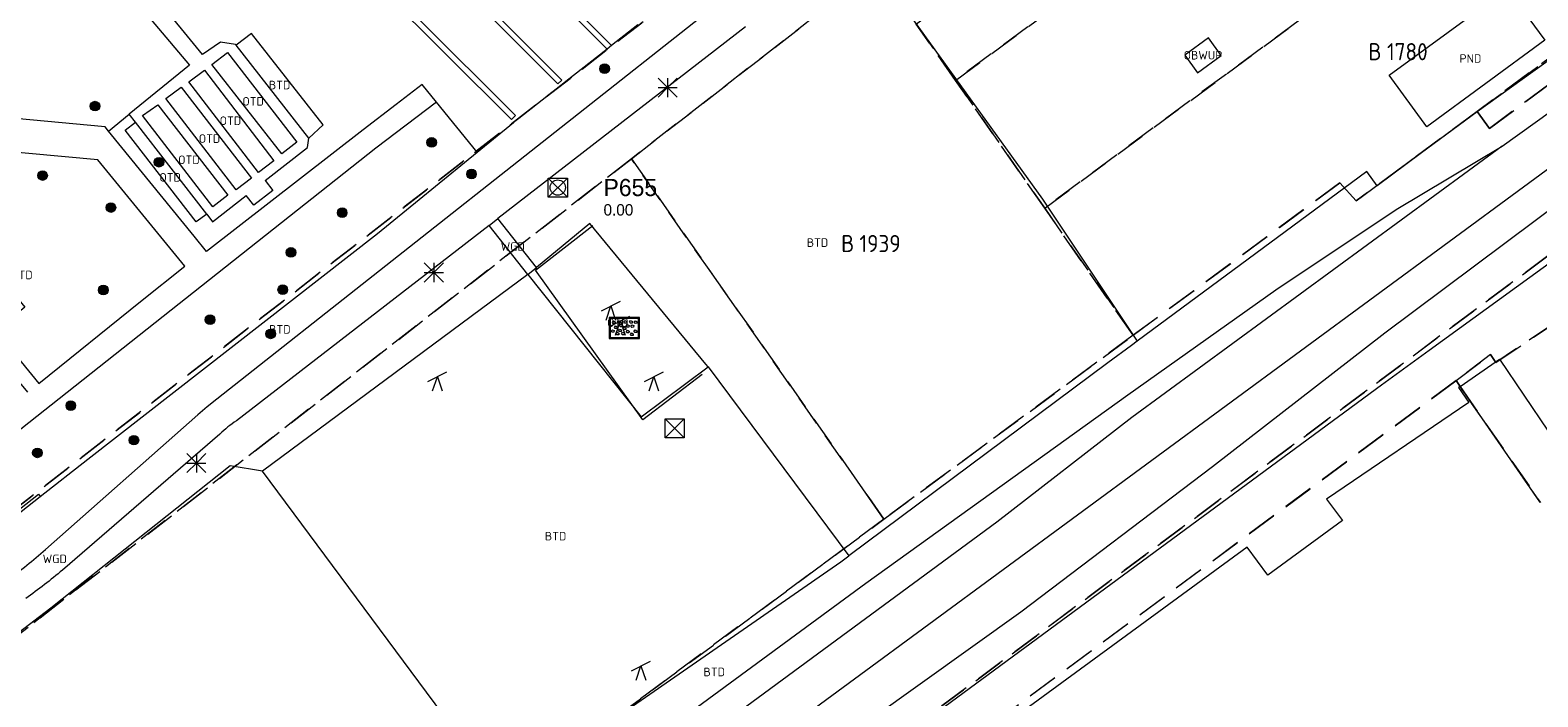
# Model space of a CAD drawing. Header units: metres. Extents: x 207644 to 210135, y 370459 to 373417.
# Tile 231 of 256: x 207988 to 208147, y 372784 to 372854. Entities that reach past the tile are written whole.
import ezdxf
from ezdxf.enums import TextEntityAlignment as Align

# ---------------------------------------------------------------- set-up
doc = ezdxf.new("R2010")
doc.units = ezdxf.units.M
doc.linetypes.add('HIDDEN2', pattern=[4.7625, 3.175, -1.5875])
for name, color, linetype in [('BTD', 7, 'Continuous'), ('GB', 1, 'Continuous'), ('GB07', 1, 'Continuous'), ('GB11', 1, 'Continuous'), ('KAD_perceelnummer', 212, 'Continuous'), ('KAD_sectie', 212, 'Continuous'), ('KAD_Vastgesteld_Perceel', 212, 'Continuous'), ('NLV_pompput', 7, 'Continuous'), ('NNR_pompput', 7, 'Continuous'), ('NOD_pompput', 7, 'Continuous'), ('OBWUP', 7, 'Continuous'), ('OTD', 7, 'Continuous'), ('PND', 7, 'Continuous'), ('WGD', 7, 'Continuous')]:
    doc.layers.add(name, color=color, linetype=linetype)
for name, color, linetype, lineweight in [('GBOR', 7, 'Continuous', 25), ('GIMGMV', 7, 'Continuous', 25), ('GKL', 52, 'Continuous', 25), ('GMV', 7, 'Continuous', 25), ('LSPR', 7, 'Continuous', 25), ('Q00_Overig_topografisch_object', 7, 'Continuous', 0), ('Q21_lantaarnpaal', 1, 'Continuous', 0), ('Q26_boom', 72, 'Continuous', 0), ('Q28_rioolput', 153, 'Continuous', 0), ('Q34_speelwerktuig', 3, 'Continuous', 0), ('Q84_zandbak-NGDW', 3, 'Continuous', 0)]:
    doc.layers.add(name, color=color, linetype=linetype, lineweight=lineweight)
doc.styles.add('ISO', font='isocpeur.ttf', dxfattribs={"height": 1})
doc.styles.add('ISOCP', font='ISOCP.shx', dxfattribs={"height": 1.8})

# ---------------------------------------------------------------- blocks, each defined once
blk = doc.blocks.new('ACMAP_ANN_TEMPLATE_Vastgesteld_Perceelnummer')
at = {"layer": 'KAD_perceelnummer', "style": 'ISOCP'}
blk.add_attdef('Perceelnummer', text='', height=1.8, dxfattribs=at).set_placement((0, 0), align=Align.MIDDLE)
at = {"layer": 'KAD_sectie', "style": 'ISOCP'}
blk.add_attdef('sectie', text='', height=1.8, dxfattribs=at).set_placement((-2.7, 0), align=Align.MIDDLE_RIGHT)
blk = doc.blocks.new('Q34')
for p, q in [((-1, -0.5), (1, 0.5)), ((-0.5, -1.5), (0, 0)), ((0, 0), (0.5, -1.5))]:
    blk.add_line(p, q)
blk = doc.blocks.new('Q26')
blk.add_hatch(color=256).paths.add_polyline_path([(-0.45, -0.01, 1), (0.55, -0.01, 1)])
blk.add_circle((0.05, -0.01), 0.5)
blk = doc.blocks.new('Q84')
for points in [[(-1.6, -1.1), (1.6, -1.1), (1.6, 1.1), (-1.6, 1.1), (-1.6, -1.1)], [(-1.5, 1), (-1.5, -1), (1.5, -1), (1.5, 1), (-1.5, 1)], [(-1.17, 0.49), (-1.26, 0.59), (-1.14, 0.76), (-0.95, 0.67), (-0.97, 0.5), (-1.17, 0.49)], [(-0.95, -0.05), (-1.05, 0.06), (-0.92, 0.23), (-0.74, 0.13), (-0.75, -0.04), (-0.95, -0.05)], [(-0.63, 0.52), (-0.72, 0.62), (-0.6, 0.79), (-0.41, 0.7), (-0.43, 0.53), (-0.63, 0.52)], [(-0.41, 0.12), (-0.5, 0.23), (-0.38, 0.4), (-0.19, 0.3), (-0.21, 0.13), (-0.41, 0.12)], [(-0.07, -0.15), (-0.16, -0.05), (-0.03, 0.12), (0.15, 0.03), (0.14, -0.14), (-0.07, -0.15)], [(0.03, 0.51), (-0.06, 0.61), (0.06, 0.78), (0.25, 0.69), (0.23, 0.52), (0.03, 0.51)], [(0.28, 0.09), (0.19, 0.19), (0.31, 0.36), (0.5, 0.26), (0.48, 0.09), (0.28, 0.09)], [(0.63, 0.51), (0.54, 0.61), (0.66, 0.78), (0.85, 0.69), (0.83, 0.52), (0.63, 0.51)], [(0.77, 0.08), (0.68, 0.18), (0.8, 0.35), (0.99, 0.26), (0.97, 0.09), (0.77, 0.08)], [(1.14, 0.49), (1.04, 0.6), (1.17, 0.77), (1.35, 0.67), (1.34, 0.5), (1.14, 0.49)], [(-1.29, -0.44), (-1.38, -0.33), (-1.26, -0.17), (-1.07, -0.26), (-1.09, -0.43), (-1.29, -0.44)], [(-0.79, -0.71), (-0.88, -0.61), (-0.76, -0.44), (-0.57, -0.54), (-0.59, -0.71), (-0.79, -0.71)], [(-0.53, -0.37), (-0.62, -0.27), (-0.5, -0.1), (-0.31, -0.19), (-0.33, -0.36), (-0.53, -0.37)], [(-0.21, -0.71), (-0.3, -0.6), (-0.18, -0.43), (0, -0.53), (-0.01, -0.7), (-0.21, -0.71)], [(0.29, -0.49), (0.19, -0.38), (0.32, -0.21), (0.5, -0.31), (0.48, -0.48), (0.29, -0.49)], [(0.72, -0.78), (0.63, -0.67), (0.75, -0.5), (0.93, -0.6), (0.92, -0.77), (0.72, -0.78)], [(1.11, -0.46), (1.01, -0.35), (1.14, -0.18), (1.32, -0.28), (1.3, -0.45), (1.11, -0.46)]]:
    blk.add_lwpolyline(points)
blk = doc.blocks.new('Q28')
at = {"linetype": 'Continuous'}
for p, q in [((-1, -1), (1, 1)), ((-1, 1), (1, -1))]:
    blk.add_line(p, q, dxfattribs=at)
blk.add_lwpolyline([(1, 1), (1, -1), (-1, -1), (-1, 1)], close=True)
blk = doc.blocks.new('Q21')
for p, q in [((-1, 1), (0, 0)), ((-1, 0), (0, 0)), ((-1, -1), (0, 0)), ((0, 1), (0, 0)), ((0, 0), (1, 1)), ((0, 0), (1, 0)), ((0, 0), (0, -1)), ((0, 0), (1, -1))]:
    blk.add_line(p, q)

msp = doc.modelspace()

# ---------------------------------------------------------------- linework, layer by layer
at = {"layer": 'GB', "color": 253, "linetype": 'Continuous', "lineweight": 13}
for points in [[(208138.444, 372816.828), (208142.595, 372819.694)], [(208142.595, 372819.694), (208150.238, 372808.349)], [(208138.444, 372816.828), (208138.269, 372816.708)], [(208138.269, 372816.708), (208139.359, 372815.128)], [(208139.359, 372815.128), (208124.448, 372805.01)], [(208124.448, 372805.01), (208126.1, 372802.749)], [(208126.1, 372802.749), (208118.27, 372797.024)], [(208116.116, 372799.97), (207981.364, 372701.437)], [(208118.27, 372797.024), (208116.116, 372799.97)]]:
    msp.add_lwpolyline(points, dxfattribs=at)
at = {"layer": 'GB07', "color": 253, "linetype": 'Continuous', "lineweight": 13}
msp.add_lwpolyline([(208146.826, 372804.734), (208138.444, 372816.828)], dxfattribs=at)
at = {"layer": 'GB11', "color": 253, "linetype": 'Continuous', "lineweight": 13}
msp.add_lwpolyline([(208131.005, 372849.449), (208143.382, 372858.52), (208147.332, 372853.129), (208134.956, 372844.058), (208131.005, 372849.449)], dxfattribs=at)
at = {"layer": 'GBOR', "color": 253, "linetype": 'Continuous', "lineweight": 13}
for points in [[(208009.106, 372851.835), (208016.384, 372842.433), (208014.802, 372841.209), (208007.485, 372850.596), (208009.106, 372851.835)], [(208006.69, 372849.993), (208013.967, 372840.464), (208012.378, 372839.25), (208005.037, 372848.754), (208006.69, 372849.993)], [(208004.241, 372848.212), (208011.614, 372838.651), (208010.031, 372837.43), (208002.652, 372847.005), (208004.241, 372848.212)], [(208001.79, 372846.368), (208009.163, 372836.871), (208007.584, 372835.644), (208000.201, 372845.225), (208001.79, 372846.368)], [(208013.078, 372838.411), (208013.859, 372837.367), (208011.884, 372835.832), (208011.087, 372836.857)], [(207988.166, 372816.212), (207978.138, 372828.289), (207982.731, 372832.103), (207983.377, 372831.326), (207979.885, 372828.427), (207984.104, 372823.345), (207987.203, 372825.918), (207987.844, 372825.146), (207984.788, 372822.608), (207989.326, 372817.143)], [(207989.273, 372805.516), (207989.458, 372805.28)]]:
    msp.add_lwpolyline(points, dxfattribs=at)
at = {"layer": 'GIMGMV', "color": 253, "linetype": 'Continuous', "lineweight": 13}
for points in [[(208112.037, 372853.383), (208109.553, 372851.569)], [(208113.385, 372851.537), (208112.037, 372853.383)], [(208109.553, 372851.569), (208110.901, 372849.723)], [(208110.901, 372849.723), (208113.385, 372851.537)]]:
    msp.add_lwpolyline(points, dxfattribs=at)
at = {"layer": 'GKL', "color": 253, "linetype": 'Continuous', "lineweight": 13}
msp.add_lwpolyline([(208142.876, 372842.032), (208103.993, 372813.568), (208089.835, 372802.59), (207979.032, 372721.115), (207925.429, 372682.019)], dxfattribs=at)
at = {"layer": 'GMV', "color": 253, "linetype": 'Continuous', "lineweight": 13}
for points in [[(208007.908, 372893.876), (208049.421, 372852.567)], [(208048.942, 372852.191), (208007.449, 372893.49)], [(208002.778, 372889.567), (208043.765, 372848.563)], [(208044.192, 372848.924), (208003.216, 372889.936)], [(208038.908, 372844.824), (208039.341, 372845.25), (207998.464, 372885.944)], [(207998.037, 372885.512), (208038.908, 372844.824)], [(208006.497, 372851.628), (207986.888, 372875.591)], [(207985.184, 372874.087), (208005.122, 372850.51)], [(208061.19, 372857.481), (208007.982, 372815.496)], [(208142.876, 372842.032), (208160.174, 372854.438), (208162.331, 372854.538), (208164.921, 372856.439)], [(208063.482, 372854.518), (208037.48, 372834.427)], [(208052.172, 372854.724), (208049.421, 372852.567)], [(208081.166, 372855.126), (208094.64, 372836.467)], [(208008.389, 372852.934), (208006.497, 372851.628)], [(208009.942, 372852.675), (208008.389, 372852.934)], [(208010.006, 372852.593), (208009.942, 372852.675)], [(208011.645, 372853.844), (208010.006, 372852.593)], [(208017.642, 372842.845), (208010.006, 372852.593)], [(208019.153, 372844.268), (208011.645, 372853.844)], [(208049.421, 372852.567), (208048.942, 372852.191)], [(208048.942, 372852.191), (208044.61, 372848.793)], [(208148.562, 372851.582), (208140.234, 372845.629)], [(208005.122, 372850.51), (207998.792, 372845.359)], [(208029.547, 372848.494), (208026.824, 372846.402)], [(208031.036, 372846.634), (208029.547, 372848.494)], [(208044.08, 372848.377), (208039.691, 372844.935)], [(208043.765, 372848.563), (208044.192, 372848.924)], [(208044.61, 372848.793), (208044.08, 372848.377)], [(208026.824, 372846.402), (208023.358, 372843.738)], [(208031.036, 372846.634), (208024.66, 372841.814)], [(208035.32, 372841.386), (208031.036, 372846.634)], [(207996.279, 372844.038), (207985.366, 372845.062)], [(207996.633, 372843.603), (207998.792, 372845.359)], [(207998.381, 372843.692), (207999.468, 372844.528)], [(207999.468, 372844.528), (207998.792, 372845.359)], [(208006.927, 372834.884), (207999.468, 372844.528)], [(208039.691, 372844.935), (208039.139, 372844.502)], [(208140.234, 372845.629), (208134.411, 372841.306)], [(207996.633, 372843.603), (207996.279, 372844.038)], [(208005.603, 372832.576), (207996.633, 372843.603)], [(208005.826, 372834.066), (207998.381, 372843.692)], [(208023.358, 372843.738), (208006.909, 372830.971)], [(208017.642, 372842.845), (208019.153, 372844.268)], [(208035.32, 372841.386), (208039.113, 372844.482)], [(208039.113, 372844.482), (208039.139, 372844.502)], [(207880.9, 372638.448), (207912.87, 372661.906), (207939.037, 372680.711), (207962.98, 372697.797), (207992.761, 372719.578), (208020.329, 372740.095), (208047.836, 372760.438), (208071.465, 372778.246), (208092.366, 372793.177), (208112.456, 372808.426), (208130.54, 372822.437), (208155.88, 372841.363)], [(208024.66, 372841.814), (207955.845, 372787.388)], [(207995.517, 372840.594), (207977.558, 372842.228)], [(208013.078, 372838.411), (208017.513, 372841.874)], [(208017.513, 372841.874), (208017.642, 372842.845)], [(208024.857, 372832.844), (208035.32, 372841.386)], [(208048.158, 372775.679), (208076.08, 372796.207), (208103.589, 372815.948), (208119.113, 372826.957), (208131.738, 372835.366), (208142.876, 372842.032)], [(208004.635, 372829.431), (207995.517, 372840.594)], [(208134.411, 372841.306), (208129.758, 372837.852)], [(208128.66, 372839.347), (208104.57, 372821.566)], [(208129.758, 372837.852), (208128.66, 372839.347)], [(208007.545, 372834.092), (208011.087, 372836.857)], [(208094.64, 372836.467), (208104.57, 372821.566)], [(208156.324, 372835.91), (208135.21, 372820.583)], [(208006.927, 372834.884), (208005.826, 372834.066)], [(208006.927, 372834.884), (208007.545, 372834.092)], [(208036.557, 372833.714), (208010.043, 372813.228)], [(208036.557, 372833.714), (208037.48, 372834.427)], [(208040.612, 372828.56), (208036.557, 372833.714)], [(208041.535, 372829.286), (208037.48, 372834.427)], [(208047.116, 372833.903), (208041.535, 372829.286)], [(208059.32, 372819.153), (208047.116, 372833.903)], [(207994.444, 372809.212), (208024.857, 372832.844)], [(208006.909, 372830.971), (208005.603, 372832.576)], [(208000, 372825.711), (208004.635, 372829.431)], [(208040.612, 372828.56), (208041.535, 372829.286)], [(208040.623, 372828.546), (208012.773, 372807.924)], [(208040.612, 372828.56), (208040.623, 372828.546)], [(208040.623, 372828.546), (208052.506, 372813.627)], [(207989.326, 372817.143), (208000, 372825.711)], [(208103.972, 372821.125), (208101.496, 372819.284)], [(208104.57, 372821.566), (208103.972, 372821.125)], [(208101.496, 372819.284), (208074.308, 372799.062)], [(208135.21, 372820.583), (208130.205, 372816.969)], [(208052.506, 372813.627), (208059.532, 372818.869)], [(208059.532, 372818.869), (208059.32, 372819.153)], [(208059.532, 372818.869), (208074.308, 372799.062)], [(208130.205, 372816.969), (208078.579, 372778.976)], [(208006.992, 372814.682), (208006.011, 372813.859)], [(208007.982, 372815.496), (208006.992, 372814.682)], [(208006.011, 372813.859), (207990.024, 372799.722)], [(208008.309, 372811.832), (207991.791, 372797.565)], [(207989.458, 372805.28), (207994.444, 372809.212)], [(208009.393, 372808.504), (207990.576, 372793.558)], [(208012.773, 372807.924), (208009.393, 372808.504)], [(208038.257, 372773.629), (208012.773, 372807.924)], [(207964.271, 372785.8), (207989.273, 372805.516)], [(207964.457, 372785.564), (207989.458, 372805.28)], [(208073.455, 372798.427), (208074.308, 372799.062)], [(208051.608, 372783.296), (208073.455, 372798.427)], [(207990.576, 372793.558), (207979.662, 372785.249)]]:
    msp.add_lwpolyline(points, dxfattribs=at)
for points in [[(208010.043, 372813.228, 0.0447585), (208008.309, 372811.832)], [(207986.002, 372796.51, 0.021846), (207990.024, 372799.722)], [(207991.791, 372797.565, -0.0232062), (207987.954, 372794.594)]]:
    msp.add_lwpolyline(points, format="xyb", dxfattribs=at)
at = {"layer": 'KAD_Vastgesteld_Perceel', "color": 253, "linetype": 'HIDDEN2', "lineweight": 13}
for points in [[(207983.48, 372937.479), (207990.548, 372930.378), (207997.858, 372923.377), (208005.179, 372916.08), (208009.683, 372911.591), (208014.109, 372907.178), (208020.383, 372900.925), (208026.68, 372894.588), (208031.189, 372890.052), (208035.528, 372885.687), (208041.77, 372879.408), (208047.964, 372873.206), (208052.422, 372868.741), (208056.854, 372864.304), (208060.247, 372860.905), (207914.593, 372747.944)], [(207914.593, 372747.944), (208060.247, 372860.905), (208061.102, 372860.05), (208068.205, 372865.675), (208074.974, 372858.906), (208051.493, 372840.693), (207914.182, 372734.19)], [(207864.49, 372643.253), (207895.014, 372666.1), (207919.009, 372684.019), (207921.328, 372685.796), (207928.946, 372691.562), (207955.178, 372711.007), (207959.101, 372713.838), (207957.887, 372714.324), (208077.993, 372802.903), (208104.154, 372822.186), (208125.826, 372838.163), (208127.53, 372836.274), (208140.226, 372845.65), (208141.521, 372843.886), (208163.118, 372859.759)], [(208163.11, 372841.982), (208079.97, 372780.277), (207972.063, 372702.047), (207864.312, 372623.272)], [(208158.569, 372584.377), (208104.73, 372612.429), (208089.014, 372621.062), (208088.698, 372620.37), (208078.861, 372624.875), (208071.769, 372628.123), (208072.174, 372629.01), (208049.939, 372635.931), (208032.459, 372640.197), (208029.194, 372631.336), (207973.747, 372628.99), (207935.849, 372636.678), (207935.961, 372637.672), (207930.532, 372646.474), (207920.556, 372643.702), (207919.766, 372646.61), (207919.517, 372647.531), (207992.893, 372703.075), (207986.161, 372705.036), (208138.045, 372817.437), (208138.448, 372816.822), (208146.888, 372804.644)]]:
    msp.add_lwpolyline(points, dxfattribs=at)
for points in [[(208085.501, 372848.914), (208081.38, 372854.818), (208140.703, 372900.925), (208142.25, 372902.128), (208175.155, 372892.646), (208172.164, 372882.533), (208171.637, 372881.184), (208135.447, 372891.376), (208135.193, 372885.691), (208085.501, 372848.914)], [(208085.501, 372848.914), (208135.193, 372885.691), (208135.447, 372891.376), (208171.637, 372881.184), (208169.029, 372874.509), (208144.388, 372881.669), (208144.212, 372881.064), (208144.136, 372881.086), (208140.738, 372869.389), (208094.858, 372835.506), (208085.501, 372848.914)], [(208163.118, 372859.759), (208141.521, 372843.886), (208140.226, 372845.65), (208164.86, 372863.842), (208188.331, 372880.673), (208193.91, 372884.705), (208195.015, 372883.202), (208185.33, 372876.084), (208167.729, 372863.148), (208163.118, 372859.759)], [(208164.86, 372863.842), (208140.226, 372845.65), (208127.53, 372836.274), (208125.826, 372838.163), (208104.154, 372822.186), (208094.858, 372835.506), (208140.738, 372869.389), (208144.136, 372881.086), (208144.212, 372881.064), (208144.388, 372881.669), (208169.029, 372874.509), (208164.86, 372863.842)], [(208077.3, 372860.71), (208078.286, 372859.286), (208081.38, 372854.818), (208085.501, 372848.914), (208094.858, 372835.506), (208104.154, 372822.186), (208077.993, 372802.903), (208076.395, 372805.187), (208051.493, 372840.693), (208074.974, 372858.906), (208077.3, 372860.71)], [(207898.531, 372631.645), (207895.427, 372629.296), (207898.161, 372626), (207893.471, 372622.346), (207873.111, 372606.483), (207873.261, 372606.952), (207874.316, 372610.243), (207866.332, 372620.116), (207863.963, 372623.015), (207864.312, 372623.272), (207972.063, 372702.047), (208079.97, 372780.277), (208163.11, 372841.982), (208164.171, 372834.034), (208142.196, 372819.33), (208141.64, 372820.161), (208138.045, 372817.437), (207986.161, 372705.036), (207992.893, 372703.075), (207919.517, 372647.531), (207898.531, 372631.645)], [(207914.182, 372734.19), (208051.493, 372840.693), (208076.395, 372805.187), (208077.993, 372802.903), (207957.887, 372714.324), (207959.101, 372713.838), (207955.178, 372711.007), (207913.935, 372728.155), (207895.038, 372709.191), (207892.679, 372711.323), (207892.447, 372711.532), (207912.945, 372732.901), (207914.182, 372734.19)], [(208138.045, 372817.437), (208141.64, 372820.161), (208142.196, 372819.33), (208164.171, 372834.034), (208167.42, 372809.68), (208167.435, 372809.575), (208167.669, 372807.051), (208165.493, 372806.722), (208146.888, 372804.644), (208138.448, 372816.822), (208138.045, 372817.437)]]:
    msp.add_lwpolyline(points, close=True, dxfattribs=at)
at = {"layer": 'LSPR', "color": 253, "linetype": 'Continuous', "lineweight": 13}
msp.add_lwpolyline([(207787.774, 372575.555), (208067.088, 372780.429), (208160.713, 372849.224), (208197.855, 372876.395), (208305.025, 372955.147), (208494.96, 373094.509), (208793.478, 373313.837)], dxfattribs=at)
at = {"layer": 'NOD_pompput', "color": 253, "lineweight": 13}
msp.add_circle((208043.77, 372837.68), 0.8, dxfattribs=at)
at = {"layer": 'Q00_Overig_topografisch_object', "color": 253}
msp.add_lwpolyline([(208058.916, 372818.083), (208052.684, 372813.328), (208041.415, 372829.009), (208047.447, 372833.696)], dxfattribs=at)

# ---------------------------------------------------------------- block references
at = {"layer": 'KAD_Vastgesteld_Perceel', "color": 253, "linetype": 'HIDDEN2', "lineweight": 13}
ref = msp.add_blockref('ACMAP_ANN_TEMPLATE_Vastgesteld_Perceelnummer', (208132.91, 372851.927), dxfattribs=at)
ref.add_attrib('Perceelnummer', '1780', dxfattribs={"layer": 'KAD_perceelnummer', "lineweight": 13, "height": 1.8, "style": 'ISOCP'}).set_placement((208132.91, 372851.927), align=Align.MIDDLE)
ref.add_attrib('sectie', 'B', dxfattribs={"layer": 'KAD_sectie', "lineweight": 13, "height": 1.8, "style": 'ISOCP'}).set_placement((208130.21, 372851.927), align=Align.MIDDLE_RIGHT)
ref = msp.add_blockref('ACMAP_ANN_TEMPLATE_Vastgesteld_Perceelnummer', (208077.583, 372831.807), dxfattribs=at)
ref.add_attrib('Perceelnummer', '1939', dxfattribs={"layer": 'KAD_perceelnummer', "lineweight": 13, "height": 1.8, "style": 'ISOCP'}).set_placement((208077.583, 372831.807), align=Align.MIDDLE)
ref.add_attrib('sectie', 'B', dxfattribs={"layer": 'KAD_sectie', "lineweight": 13, "height": 1.8, "style": 'ISOCP'}).set_placement((208074.883, 372831.807), align=Align.MIDDLE_RIGHT)
at = {"layer": 'Q21_lantaarnpaal', "color": 253}
for p in [(208055.288, 372848.164), (208030.762, 372828.772), (208005.847, 372808.784)]:
    msp.add_blockref('Q21', p, dxfattribs=at)
at = {"layer": 'Q26_boom', "color": 253}
for p in [(208048.633, 372850.153), (207995.16, 372846.233), (208030.487, 372842.425), (208001.874, 372840.339), (207989.658, 372838.944), (208034.671, 372839.108), (207996.831, 372835.587), (208021.098, 372835.05), (208015.724, 372830.888), (207996.033, 372826.942), (208014.857, 372826.977), (208007.231, 372823.832), (208013.589, 372822.337), (207992.616, 372814.817), (207999.243, 372811.198), (207989.112, 372809.86)]:
    msp.add_blockref('Q26', p, dxfattribs=at)
at = {"layer": 'Q28_rioolput', "color": 253}
for p in [(208043.771, 372837.679), (208056.036, 372812.427)]:
    msp.add_blockref('Q28', p, dxfattribs=at)
at = {"layer": 'Q34_speelwerktuig', "color": 253}
for p in [(208049.34, 372825.262), (208050.333, 372823.693), (208031.132, 372817.846), (208053.851, 372817.846), (208052.5, 372787.513)]:
    msp.add_blockref('Q34', p, dxfattribs=at)
at = {"layer": 'Q84_zandbak-NGDW', "color": 253}
msp.add_blockref('Q84', (208050.753, 372822.939), dxfattribs=at)

# ---------------------------------------------------------------- texts
at = {"layer": 'BTD', "color": 253, "linetype": 'Continuous', "lineweight": 13, "style": 'ISO'}
for p in [(208014.58, 372848.428), (208071.025, 372831.905), (207987.544, 372828.516), (208014.612, 372822.806), (208043.541, 372801.118), (208060.187, 372786.881)]:
    msp.add_text('BTD', height=0.9, dxfattribs=at).set_placement(p, align=Align.MIDDLE_CENTER)
at = {"layer": 'NLV_pompput', "color": 253, "lineweight": 13}
msp.add_text('0.00', height=1.2, dxfattribs=at).set_placement((208048.57, 372834.74))
at = {"layer": 'NNR_pompput', "color": 253, "lineweight": 13}
msp.add_text('P655', height=1.8, dxfattribs=at).set_placement((208048.57, 372836.78))
at = {"layer": 'OBWUP', "color": 253, "linetype": 'Continuous', "lineweight": 13, "style": 'ISO'}
msp.add_text('OBWUP', height=0.9, dxfattribs=at).set_placement((208111.469, 372851.553), align=Align.MIDDLE_CENTER)
at = {"layer": 'OTD', "color": 253, "linetype": 'Continuous', "lineweight": 13, "style": 'ISO'}
for p in [(208011.803, 372846.719), (208009.42, 372844.686), (208007.227, 372842.812), (208005.065, 372840.588), (208003.095, 372838.746), (208050.072, 372823.507)]:
    msp.add_text('OTD', height=0.9, dxfattribs=at).set_placement(p, align=Align.MIDDLE_CENTER)
at = {"layer": 'PND', "color": 253, "linetype": 'Continuous', "lineweight": 13, "style": 'ISO'}
msp.add_text('PND', height=0.9, dxfattribs=at).set_placement((208139.535, 372851.211), align=Align.MIDDLE_CENTER)
at = {"layer": 'WGD', "color": 253, "linetype": 'Continuous', "lineweight": 13, "style": 'ISO'}
for p in [(208039.046, 372831.496), (207990.989, 372798.739)]:
    msp.add_text('WGD', height=0.9, dxfattribs=at).set_placement(p, align=Align.MIDDLE_CENTER)

doc.saveas('drawing.dxf')
